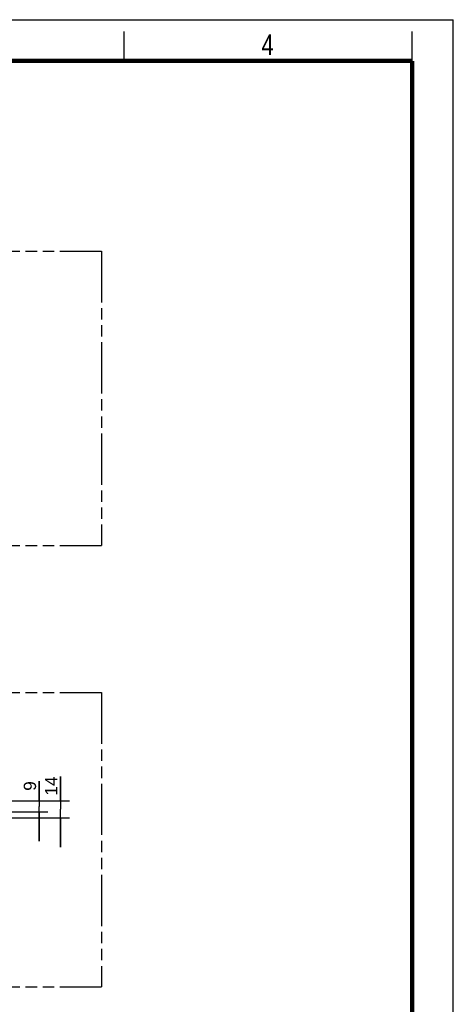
# Model space of a CAD drawing. Header units: millimetres. Extents: x 0 to 210, y 0 to 297.
# Tile 12 of 12: x 136 to 210, y 130 to 297. Entities that reach past the tile are written whole.
import ezdxf

# ---------------------------------------------------------------- set-up
doc = ezdxf.new("R2010")
doc.units = ezdxf.units.MM
doc.header["$LTSCALE"] = 19.36
doc.linetypes.add('PHANTOM', pattern=[0.8, 0.45, -0.05, 0.1, -0.05, 0.1, -0.05])
doc.layers.get('0').update_dxf_attribs({"linetype": 'CONTINUOUS'})
doc.layers.add('DEFAULT_3', color=7, linetype='PHANTOM')
doc.layers.add('Z_DIM_2D', color=7, linetype='CONTINUOUS')
doc.styles.add('TEXTSTYLE_2', font='txt', dxfattribs={"width": 0.75})
doc.styles.add('TEXTSTYLE_3', font='arial.ttf')
doc.dimstyles.new('DIMSTYLE_2', dxfattribs={"dimtxt": 2.1, "dimasz": 3.5, "dimexe": 1.5, "dimexo": 0, "dimgap": 0.525, "dimtad": 1, "dimdec": 0, "dimlfac": 5, "dimdsep": 46, "dimtxsty": 'TEXTSTYLE_3', "dimblk": '_FILLED', "dimblk1": '_FILLED', "dimblk2": '_FILLED', "dimcen": 0.09, "dimclrt": 5, "dimazin": 2, "dimtp": 0.2, "dimtm": 0.2, "dimtfac": 1, "dimtdec": 0, "dimtofl": 0, "dimtmove": 0, "dimatfit": 3, "dimldrblk": '_FILLED', "dimfxl": 0, "dimtolj": 1, "dimarcsym": 0})

# ---------------------------------------------------------------- blocks, each defined once
blk = doc.blocks.new('*D4')
at = {"layer": 'Z_DIM_2D', "color": 2, "linetype": 'Continuous', "transparency": 16777216}
for p, q in [((143.18, 164.28), (143.18, 168.43)), ((143.18, 168.43), (143.18, 162.84)), ((127.61, 164.28), (144.68, 164.28)), ((143.18, 156.4), (143.18, 162.84)), ((123.06, 161.4), (144.68, 161.4)), ((143.18, 161.4), (143.18, 156.4))]:
    blk.add_line(p, q, dxfattribs=at)
at = {"layer": 'Z_DIM_2D', "color": 5, "linetype": 'Continuous', "transparency": 16777216, "style": 'TEXTSTYLE_3'}
blk.add_text('14', height=2.1, rotation=90, dxfattribs=at).set_placement((142.65, 165.17))
blk = doc.blocks.new('_FILLED')
at = {"color": 0, "linetype": 'ByBlock'}
blk.add_solid([(0, 0), (-1, 0.125), (-1, -0.125)], dxfattribs=at)
blk = doc.blocks.new('_NONE')
blk = doc.blocks.new('*D5')
at = {"layer": 'Z_DIM_2D', "color": 2, "linetype": 'Continuous', "transparency": 16777216}
for p, q in [((139.55, 164.28), (139.55, 167.62)), ((139.55, 167.62), (139.55, 163.34)), ((127.61, 164.28), (141.05, 164.28)), ((125.76, 162.4), (141.05, 162.4)), ((139.55, 157.4), (139.55, 163.34)), ((139.55, 162.4), (139.55, 157.4))]:
    blk.add_line(p, q, dxfattribs=at)
at = {"layer": 'Z_DIM_2D', "color": 5, "linetype": 'Continuous', "transparency": 16777216, "style": 'TEXTSTYLE_3'}
blk.add_text('9', height=2.1, rotation=90, dxfattribs=at).set_placement((139.02, 165.98))

msp = doc.modelspace()

# ---------------------------------------------------------------- linework, layer by layer
at = {"color": 2, "linetype": 'Continuous'}
for p, q in [((0, 297), (210, 297)), ((210, 0), (210, 297)), ((154, 290), (154, 295)), ((203, 290), (203, 295))]:
    msp.add_line(p, q, dxfattribs=at)
at = {"color": 7, "linetype": 'Continuous', "const_width": 0.7}
for points in [[(7, 290), (203, 290)], [(203, 7), (203, 290)]]:
    msp.add_lwpolyline(points, dxfattribs=at)
at = {"layer": 'DEFAULT_3', "color": 91, "linetype": 'PHANTOM', "true_color": 0x80ff80}
for p, q in [((50.13, 257.68), (150.13, 257.68)), ((150.13, 257.68), (150.13, 207.68)), ((50.13, 207.68), (150.13, 207.68)), ((50.13, 182.68), (150.13, 182.68)), ((150.13, 182.68), (150.13, 132.68)), ((50.13, 132.68), (150.13, 132.68))]:
    msp.add_line(p, q, dxfattribs=at)

# ---------------------------------------------------------------- texts
at = {"color": 5, "linetype": 'Continuous', "style": 'TEXTSTYLE_2', "width": 0.785714}
msp.add_text('4', height=3.5, dxfattribs=at).set_placement((177.38, 290.99))

# ---------------------------------------------------------------- dimensions: what is measured, and where the dimension line sits
at = {"layer": 'Z_DIM_2D', "color": 2, "linetype": 'Continuous'}
for base, p2, picture, middle in [((143.18, 161.4), (123.06, 161.4), '*D4', (143.18, 166.89)), ((139.55, 162.4), (125.76, 162.4), '*D5', (139.55, 166.8))]:
    dim = msp.add_linear_dim(base=base, p1=(127.61, 164.28), p2=p2, angle=270, dimstyle='DIMSTYLE_2', override={"dimblk1": 'NONE', "dimblk2": 'NONE', "dimsah": 1}, dxfattribs=at)
    dim.commit()
    dim.dimension.update_dxf_attribs({"geometry": picture, "text_midpoint": middle, "dimtype": 160})

doc.saveas('drawing.dxf')
